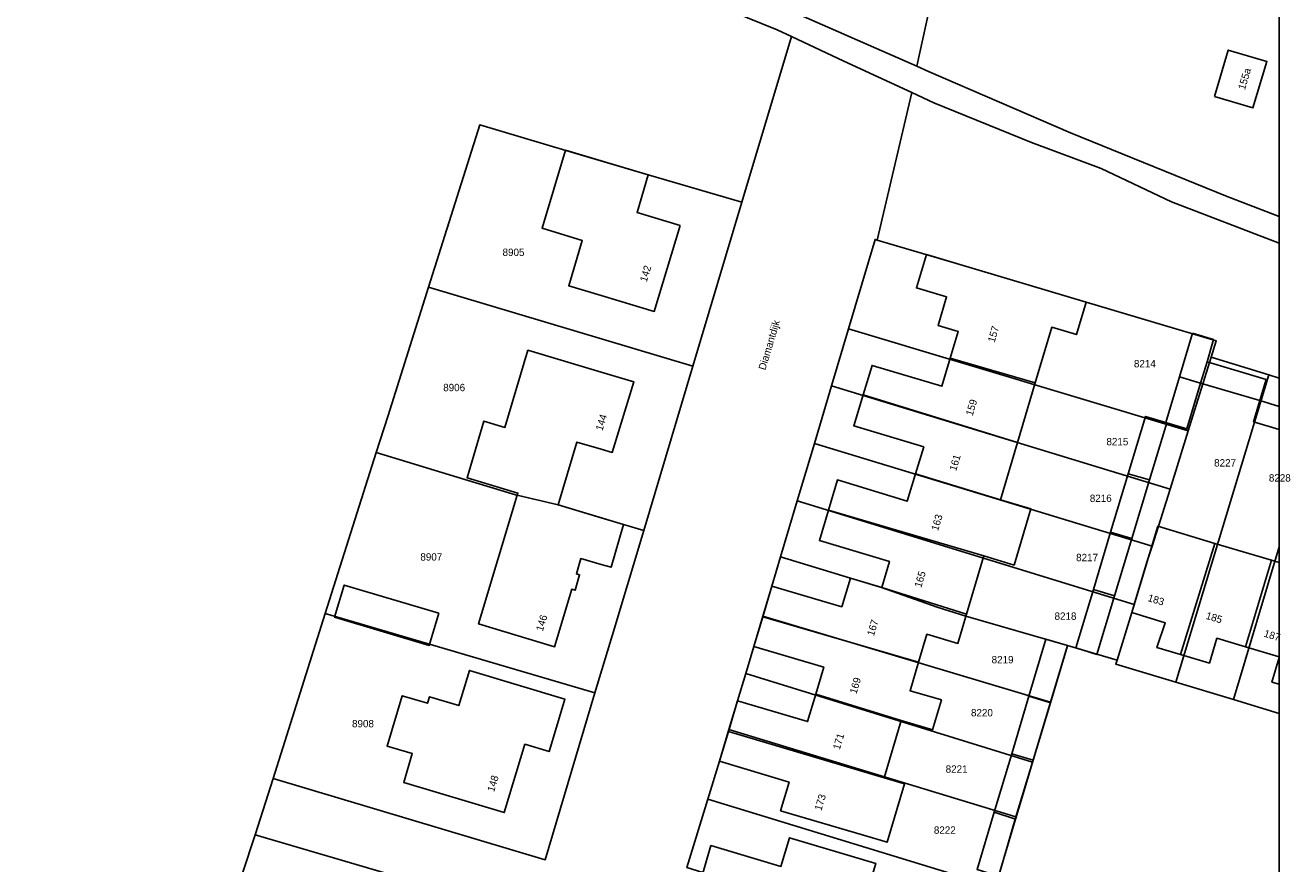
# Model space of a CAD drawing. Header units: metres. Extents: x 91564 to 92566, y 393362 to 394362.
# Tile 82 of 86: x 92445 to 92566, y 394102 to 394182. Entities that reach past the tile are written whole.
import ezdxf

# ---------------------------------------------------------------- set-up
doc = ezdxf.new("R2010")
doc.units = ezdxf.units.M
doc.linetypes.add('HIDDEN', pattern=[5.35, 2.675, -2.675])
for name, color, linetype in [('ADRES', 1, 'CONTINUOUS'), ('PAND', 1, 'CONTINUOUS'), ('PERCEEL', 7, 'CONTINUOUS'), ('PERCEELNUMMER', 7, 'CONTINUOUS'), ('TEC-RASTERVERDELING', 9, 'HIDDEN')]:
    doc.layers.add(name, color=color, linetype=linetype)

msp = doc.modelspace()

# ---------------------------------------------------------------- linework, layer by layer
at = {"layer": 'PAND'}
for points in [[(92558.334, 394175.344), (92562.004, 394174.254), (92563.324, 394178.674), (92559.654, 394179.764), (92558.334, 394175.344)], [(92507.507, 394163.07), (92503.418, 394164.296), (92504.467, 394167.903), (92500, 394169.226), (92496.607, 394170.232), (92494.377, 394162.81), (92498.208, 394161.659), (92496.913, 394157.35), (92500, 394156.422), (92505.054, 394154.904), (92507.507, 394163.07)], [(92546.125, 394155.791), (92533.81, 394159.452), (92530.934, 394160.307), (92529.989, 394157.145), (92532.865, 394156.29), (92532.051, 394153.569), (92533.967, 394152.997), (92533.212, 394150.47), (92541.291, 394148.105), (92542.862, 394153.4), (92545.211, 394152.704), (92546.125, 394155.791)], [(92556.248, 394152.82), (92555.013, 394148.688), (92557.026, 394148.089), (92557.63, 394150.11), (92558.26, 394152.218), (92556.248, 394152.82)], [(92500, 394149.13), (92493.037, 394151.208), (92490.847, 394143.868), (92488.854, 394144.463), (92487.244, 394139.086), (92492.082, 394137.622), (92492.024, 394137.43), (92495.904, 394136.494), (92497.7, 394142.476), (92500, 394141.796), (92501.06, 394141.482), (92503.098, 394148.206), (92500, 394149.13)], [(92541.291, 394148.105), (92533.212, 394150.47), (92532.409, 394147.784), (92525.763, 394149.763), (92524.918, 394146.967), (92539.607, 394142.429), (92541.291, 394148.105)], [(92563.253, 394148.428), (92557.63, 394150.11), (92557.026, 394148.089), (92562.651, 394146.416), (92563.253, 394148.428)], [(92557.026, 394148.089), (92555.013, 394148.688), (92553.71, 394144.328), (92553.811, 394144.297), (92555.723, 394143.728), (92557.026, 394148.089)], [(92539.607, 394142.429), (92524.918, 394146.967), (92524.03, 394144.03), (92530.683, 394142.019), (92529.906, 394139.447), (92537.99, 394136.978), (92539.607, 394142.429)], [(92564.497, 394145.864), (92562.651, 394146.416), (92562.057, 394144.402), (92564.497, 394143.672), (92564.497, 394145.864)], [(92553.811, 394144.297), (92551.791, 394144.907), (92550.142, 394139.444), (92552.172, 394138.869), (92553.811, 394144.297)], [(92537.99, 394136.978), (92529.906, 394139.447), (92529.121, 394136.85), (92522.474, 394138.871), (92521.616, 394135.981), (92536.412, 394131.658), (92539.279, 394130.775), (92540.867, 394136.129), (92537.99, 394136.978)], [(92552.172, 394138.869), (92550.142, 394139.444), (92548.464, 394133.889), (92550.489, 394133.292), (92552.172, 394138.869)], [(92500, 394130.838), (92500.94, 394130.57), (92502.137, 394134.639), (92500, 394135.275), (92495.904, 394136.494), (92492.024, 394137.43), (92488.346, 394125.171), (92495.567, 394123.004), (92497.207, 394128.466), (92497.511, 394128.37), (92497.941, 394129.853), (92497.648, 394129.93), (92498.065, 394131.391), (92500, 394130.838)], [(92536.381, 394131.555), (92536.412, 394131.658), (92521.616, 394135.981), (92520.762, 394133.104), (92527.424, 394131.126), (92526.684, 394128.633), (92534.766, 394126.111), (92536.381, 394131.555)], [(92550.489, 394133.292), (92548.464, 394133.889), (92546.823, 394128.451), (92548.846, 394127.85), (92550.489, 394133.292)], [(92558.384, 394132.834), (92552.947, 394134.458), (92550.474, 394126.26), (92553.656, 394125.286), (92552.872, 394122.927), (92555.094, 394122.267), (92558.384, 394132.834)], [(92563.762, 394131.227), (92558.384, 394132.834), (92555.094, 394122.267), (92557.865, 394121.445), (92558.569, 394123.81), (92561.298, 394122.998), (92563.762, 394131.227)], [(92564.497, 394131.007), (92563.762, 394131.227), (92561.298, 394122.998), (92564.497, 394122.046), (92564.497, 394121.992), (92563.799, 394119.646), (92564.497, 394119.442), (92564.497, 394131.007)], [(92484.566, 394126.19), (92475.556, 394128.869), (92474.644, 394125.802), (92483.654, 394123.123), (92484.566, 394126.19)], [(92534.766, 394126.111), (92526.684, 394128.633), (92523.717, 394129.536), (92522.887, 394126.812), (92516.24, 394128.777), (92515.368, 394125.843), (92530.192, 394121.522), (92530.984, 394124.192), (92533.937, 394123.316), (92534.766, 394126.111)], [(92548.846, 394127.85), (92546.823, 394128.451), (92545.143, 394122.888), (92547.164, 394122.28), (92548.846, 394127.85)], [(92530.192, 394121.522), (92515.368, 394125.843), (92514.532, 394123.033), (92521.175, 394121.059), (92520.412, 394118.491), (92528.552, 394115.995), (92531.321, 394115.174), (92531.524, 394115.114), (92532.363, 394117.942), (92529.392, 394118.824), (92530.192, 394121.522)], [(92544.26, 394122.767), (92544.363, 394123.111), (92542.313, 394123.724), (92540.691, 394118.299), (92542.737, 394117.671), (92544.26, 394122.767)], [(92495.564, 394114.733), (92496.554, 394118.029), (92487.466, 394120.758), (92486.459, 394117.406), (92483.662, 394118.246), (92483.475, 394117.623), (92481.081, 394118.342), (92479.642, 394113.553), (92482.036, 394112.834), (92481.216, 394110.105), (92490.784, 394107.23), (92492.743, 394113.727), (92495.052, 394113.03), (92495.564, 394114.733)], [(92528.552, 394115.995), (92520.412, 394118.491), (92519.637, 394115.883), (92512.98, 394117.865), (92512.1, 394114.943), (92526.933, 394110.538), (92528.552, 394115.995)], [(92542.737, 394117.671), (92540.691, 394118.299), (92539.056, 394112.829), (92541.104, 394112.208), (92541.422, 394113.271), (92542.737, 394117.671)], [(92528.85, 394109.969), (92526.933, 394110.538), (92512.1, 394114.943), (92511.248, 394112.117), (92517.883, 394110.117), (92517.07, 394107.41), (92525.282, 394104.97), (92527.199, 394104.402), (92528.85, 394109.969)], [(92541.104, 394112.208), (92539.056, 394112.829), (92537.39, 394107.254), (92539.429, 394106.606), (92539.956, 394108.369), (92541.104, 394112.208)], [(92539.429, 394106.606), (92537.39, 394107.254), (92535.766, 394101.822), (92537.807, 394101.179), (92538.569, 394103.728), (92539.429, 394106.606)], [(92509.594, 394101.232), (92524.449, 394096.811), (92526.112, 394102.394), (92517.92, 394104.84), (92517.102, 394102.1), (92510.446, 394104.086), (92509.594, 394101.232)]]:
    msp.add_lwpolyline(points, dxfattribs=at)
at = {"layer": 'PERCEEL'}
for points in [[(92564.497, 394163.941), (92559.557, 394165.821), (92544.639, 394171.877), (92531.144, 394177.727), (92530.016, 394178.221), (92518.733, 394183.181), (92514.507, 394185.013), (92500.51, 394190.365), (92494.697, 394192.712), (92486.541, 394196.292), (92461.822, 394207.383), (92431.964, 394220.319), (92402.479, 394232.878), (92392.788, 394236.78), (92387.061, 394239.086), (92364.409, 394248.245), (92336.867, 394259.197), (92322.927, 394266.173)], [(92564.497, 394199.295), (92563.103, 394194.549), (92561.597, 394189.422), (92559.895, 394183.626), (92547.185, 394187.5), (92538.08, 394190.275), (92532.993, 394191.825), (92530.016, 394178.221), (92531.144, 394177.727), (92544.639, 394171.877), (92559.557, 394165.821), (92564.497, 394163.941), (92564.497, 394199.295)], [(92518.733, 394183.181), (92530.016, 394178.221), (92532.993, 394191.825)], [(92497.726, 394035.802), (92493.311, 394036.875), (92448.838, 394049.524), (92457.594, 394076.421), (92467.09, 394105.102), (92468.805, 394110.477), (92473.756, 394126.167), (92478.604, 394141.467), (92479.727, 394145.013), (92483.577, 394157.195), (92488.457, 394172.64), (92496.653, 394170.213), (92504.465, 394167.9), (92513.368, 394165.279), (92518.093, 394181.056), (92516.742, 394181.681), (92512.427, 394183.447)], [(92512.427, 394183.447), (92516.742, 394181.681), (92518.093, 394181.056), (92523.077, 394178.708), (92529.567, 394175.715), (92531.657, 394174.751), (92540.937, 394170.967), (92547.549, 394168.492), (92554.258, 394165.342), (92564.497, 394161.4), (92564.497, 394163.941)], [(92508.164, 394101.997), (92510.147, 394108.509), (92511.245, 394112.115), (92512.156, 394115.136), (92512.98, 394117.865), (92513.76, 394120.464), (92514.53, 394123.03), (92515.391, 394125.922), (92516.24, 394128.775), (92517.07, 394131.563), (92518.65, 394136.872), (92520.279, 394142.346), (92521.908, 394147.819), (92523.524, 394153.246), (92526.056, 394161.754), (92526.259, 394161.694), (92529.567, 394175.715), (92523.077, 394178.708), (92518.093, 394181.056), (92513.368, 394165.279), (92508.719, 394149.706), (92504.045, 394134.057), (92501.043, 394124.035), (92499.397, 394118.612), (92494.68, 394102.735), (92468.805, 394110.477)], [(92564.497, 394161.4), (92554.258, 394165.342), (92547.549, 394168.492), (92540.937, 394170.967), (92531.657, 394174.751), (92529.567, 394175.715), (92526.259, 394161.694), (92533.81, 394159.45), (92546.125, 394155.79), (92558.509, 394152.11), (92558.021, 394150.543), (92563.506, 394148.87), (92564.497, 394148.568), (92564.497, 394161.4)], [(92483.577, 394157.195), (92508.719, 394149.706), (92513.368, 394165.279), (92504.465, 394167.9), (92496.653, 394170.213), (92488.457, 394172.64), (92483.577, 394157.195)], [(92526.259, 394161.694), (92526.056, 394161.754), (92523.524, 394153.246), (92555.846, 394143.549), (92558.021, 394150.543), (92558.509, 394152.11), (92546.125, 394155.79), (92533.81, 394159.45), (92526.259, 394161.694)], [(92508.719, 394149.706), (92483.577, 394157.195), (92479.727, 394145.013), (92478.604, 394141.467), (92487.021, 394138.92), (92491.853, 394137.458), (92495.9, 394136.49), (92502.135, 394134.635), (92504.045, 394134.057), (92508.719, 394149.706)], [(92555.846, 394143.549), (92523.524, 394153.246), (92521.908, 394147.819), (92554.116, 394137.984), (92555.846, 394143.549)], [(92558.021, 394150.543), (92555.846, 394143.549), (92554.116, 394137.984), (92553.019, 394134.458), (92552.404, 394132.556), (92551.915, 394131.045), (92550.704, 394127.034), (92550.47, 394126.26), (92549.072, 394121.726), (92548.953, 394121.356), (92554.669, 394119.631), (92563.506, 394148.87), (92558.021, 394150.543)], [(92521.908, 394147.819), (92520.279, 394142.346), (92552.404, 394132.556), (92553.019, 394134.458), (92554.116, 394137.984), (92521.908, 394147.819)], [(92564.497, 394148.568), (92563.506, 394148.87), (92554.669, 394119.631), (92560.156, 394117.995), (92564.497, 394132.494), (92564.497, 394148.568)], [(92520.279, 394142.346), (92518.65, 394136.872), (92550.704, 394127.034), (92551.915, 394131.045), (92552.404, 394132.556), (92520.279, 394142.346)], [(92499.397, 394118.612), (92501.043, 394124.035), (92504.045, 394134.057), (92502.135, 394134.635), (92495.9, 394136.49), (92491.853, 394137.458), (92487.021, 394138.92), (92478.604, 394141.467), (92473.756, 394126.167), (92499.397, 394118.612)], [(92544.36, 394123.11), (92549.072, 394121.726), (92550.47, 394126.26), (92550.704, 394127.034), (92518.65, 394136.872), (92517.07, 394131.563), (92523.715, 394129.535), (92526.68, 394128.63), (92531.949, 394126.754), (92534.703, 394125.922), (92544.36, 394123.11)], [(92564.497, 394132.494), (92560.156, 394117.995), (92564.497, 394116.667), (92564.497, 394132.494)], [(92544.36, 394123.11), (92534.703, 394125.922), (92531.949, 394126.754), (92526.68, 394128.63), (92523.715, 394129.535), (92517.07, 394131.563), (92516.24, 394128.775), (92515.391, 394125.922), (92542.738, 394117.741), (92544.36, 394123.11)], [(92499.397, 394118.612), (92473.756, 394126.167), (92468.805, 394110.477), (92494.68, 394102.735), (92499.397, 394118.612)], [(92541.022, 394112.022), (92542.738, 394117.741), (92515.391, 394125.922), (92514.53, 394123.03), (92513.76, 394120.464), (92541.022, 394112.022)], [(92546.141, 394069.205), (92547.645, 394074.47), (92550.115, 394082.655), (92554.763, 394098.059), (92560.512, 394096.324), (92564.497, 394095.122), (92564.497, 394116.667), (92560.156, 394117.995), (92554.669, 394119.631), (92548.953, 394121.356), (92549.072, 394121.726), (92544.36, 394123.11), (92542.738, 394117.741), (92541.022, 394112.022), (92539.45, 394106.827), (92537.518, 394100.124), (92535.489, 394093.482), (92533.785, 394087.903), (92532.272, 394082.549), (92530.59, 394076.93), (92529.794, 394074.161), (92542.405, 394070.29), (92546.141, 394069.205)], [(92539.45, 394106.827), (92541.022, 394112.022), (92513.76, 394120.464), (92512.98, 394117.865), (92512.156, 394115.136), (92539.45, 394106.827)], [(92537.518, 394100.124), (92539.45, 394106.827), (92512.156, 394115.136), (92511.245, 394112.115), (92510.147, 394108.509), (92537.518, 394100.124)], [(92468.805, 394110.477), (92467.09, 394105.102), (92480.139, 394101.268)], [(92537.518, 394100.124), (92510.147, 394108.509), (92508.164, 394101.997), (92535.489, 394093.482), (92537.518, 394100.124)], [(92467.09, 394105.102), (92457.594, 394076.421), (92471.588, 394072.353), (92475.587, 394085.75), (92476.21, 394087.837), (92477.74, 394093.195), (92479.515, 394099.14), (92480.139, 394101.268), (92467.09, 394105.102)]]:
    msp.add_lwpolyline(points, dxfattribs=at)
at = {"layer": 'TEC-RASTERVERDELING'}
msp.add_lwpolyline([(91564.497, 393362.049), (92564.497, 393362.049), (92564.497, 394362.049), (91564.497, 394362.049), (91564.497, 393362.049)], dxfattribs=at)

# ---------------------------------------------------------------- texts
at = {"layer": 'ADRES'}
for s, rotation, p in [('155a', 73.298, (92561.239, 394175.93)), ('142', 73.298, (92504.331, 394157.653)), ('Diamantdijk', 73.304, (92515.611, 394149.268)), ('157', 73.499, (92537.424, 394151.892)), ('159', 73.298, (92535.334, 394144.917)), ('144', 73.201, (92500.121, 394143.496)), ('161', 73.304, (92533.764, 394139.668)), ('163', 73.298, (92532.044, 394133.977)), ('165', 73.499, (92530.448, 394128.576)), ('183', 343, (92551.933, 394127.361)), ('185', 343, (92557.46, 394125.669)), ('146', 73.298, (92494.444, 394124.418)), ('167', 73.298, (92525.938, 394123.968)), ('187', 343, (92562.979, 394123.981)), ('169', 73.298, (92524.283, 394118.461)), ('171', 73.304, (92522.689, 394113.149)), ('148', 73.201, (92489.813, 394109.147)), ('173', 73.298, (92520.947, 394107.355))]:
    msp.add_text(s, height=0.7, rotation=rotation, dxfattribs=at).set_placement(p)
at = {"layer": 'PERCEELNUMMER'}
for s, p in [('8905', (92490.619, 394160.177)), ('8214', (92550.677, 394149.582)), ('8906', (92484.975, 394147.313)), ('8215', (92548.064, 394142.166)), ('8227', (92558.309, 394140.147)), ('8228', (92563.515, 394138.714)), ('8216', (92546.482, 394136.776)), ('8907', (92482.803, 394131.2)), ('8217', (92545.181, 394131.142)), ('8218', (92543.128, 394125.565)), ('8219', (92537.143, 394121.426)), ('8220', (92535.179, 394116.377)), ('8908', (92476.3, 394115.34)), ('8221', (92532.771, 394111.018)), ('8222', (92531.648, 394105.213))]:
    msp.add_text(s, height=0.7, dxfattribs=at).set_placement(p)

doc.saveas('drawing.dxf')
